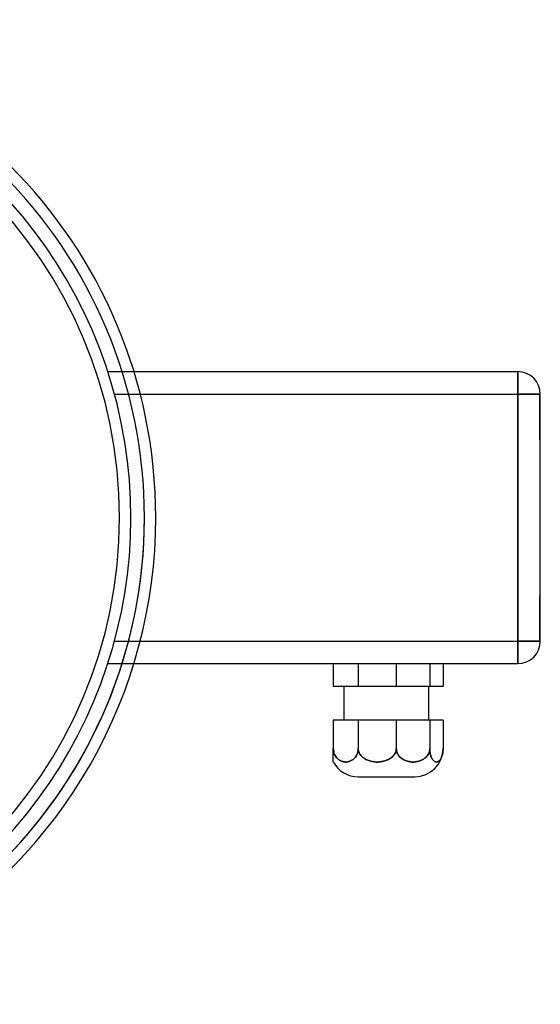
# Model space of a CAD drawing. Header units: millimetres. Extents: x -88 to 156, y -100 to 88.
# Tile 4 of 4: x 64 to 156, y -86 to 88. Entities that reach past the tile are written whole.
import ezdxf

# ---------------------------------------------------------------- set-up
doc = ezdxf.new("R2010")
doc.units = ezdxf.units.MM
doc.layers.add('HIDDEN', color=7, linetype='Continuous')
doc.layers.add('THICK', color=7, linetype='Continuous')

msp = doc.modelspace()

# ---------------------------------------------------------------- linework, layer by layer
at = {"layer": 'HIDDEN'}
for p, q in [((79.52, 25.8), (79.52, 25.8)), ((79.52, 25.8), (84.13, 25.8)), ((152, 25.8), (152, 25.8)), ((152, 21.8), (152, 25.8)), ((80.71, 21.8), (85.26, 21.8)), ((80.71, 21.8), (152, 21.8)), ((152, 21.8), (156, 21.8)), ((152, 21.8), (152, -21.8)), ((155.9, 17.8), (155.9, 21.8)), ((156, 21.8), (155.9, 21.8)), ((156, 21.8), (155.9, 21.8)), ((156, 21.8), (156, 21.8)), ((156, 21.8), (156, 21.8)), ((156, 21.8), (156, 21.8)), ((155.9, 13.8), (155.9, 17.8)), ((156, 13.8), (155.9, 13.8)), ((156, 13.8), (155.9, 13.8)), ((155.9, -17.8), (155.9, -13.8)), ((156, -13.8), (155.9, -13.8)), ((156, -13.8), (155.9, -13.8)), ((155.9, -21.8), (155.9, -17.8)), ((80.71, -21.8), (85.26, -21.8)), ((80.71, -21.8), (152, -21.8)), ((152, -25.8), (152, -21.8)), ((156, -21.8), (152, -21.8)), ((156, -21.8), (155.9, -21.8)), ((156, -21.8), (155.9, -21.8)), ((156, -21.8), (156, -21.8)), ((156, -21.8), (156, -21.8)), ((156, -21.8), (156, -21.8)), ((79.52, -25.8), (84.13, -25.8)), ((79.52, -25.8), (79.52, -25.8)), ((119.4, -25.8), (119.4, -25.8)), ((123.8, -25.8), (123.8, -29.8)), ((130.54, -25.8), (130.54, -29.8)), ((136.46, -25.8), (136.46, -29.8)), ((152, -25.8), (152, -25.8)), ((119.4, -29.8), (119.4, -29.8)), ((119.4, -35.8), (119.4, -35.8)), ((123.8, -35.8), (123.8, -40.8)), ((130.54, -35.8), (130.54, -40.8)), ((136.46, -35.8), (136.46, -40.8)), ((119.41, -40.99), (119.4, -40.8)), ((119.43, -41.18), (119.41, -40.99)), ((119.46, -41.36), (119.43, -41.18)), ((119.51, -41.54), (119.46, -41.36)), ((119.57, -41.71), (119.51, -41.54)), ((119.63, -41.88), (119.57, -41.71)), ((123.64, -41.71), (123.57, -41.88)), ((123.69, -41.54), (123.64, -41.71)), ((123.74, -41.36), (123.69, -41.54)), ((123.77, -41.18), (123.74, -41.36)), ((123.79, -40.99), (123.77, -41.18)), ((123.8, -40.8), (123.79, -40.99)), ((123.81, -40.99), (123.8, -40.8)), ((123.84, -41.18), (123.81, -40.99)), ((123.89, -41.36), (123.84, -41.18)), ((123.96, -41.54), (123.89, -41.36)), ((124.05, -41.71), (123.96, -41.54)), ((124.15, -41.88), (124.05, -41.71)), ((130.28, -41.71), (130.18, -41.88)), ((130.37, -41.54), (130.28, -41.71)), ((130.44, -41.36), (130.37, -41.54)), ((130.49, -41.18), (130.44, -41.36)), ((130.53, -40.99), (130.49, -41.18)), ((130.54, -40.8), (130.53, -40.99)), ((130.55, -40.99), (130.54, -40.8)), ((130.57, -41.18), (130.55, -40.99)), ((130.62, -41.36), (130.57, -41.18)), ((130.68, -41.54), (130.62, -41.36)), ((130.76, -41.71), (130.68, -41.54)), ((130.85, -41.88), (130.76, -41.71)), ((136.24, -41.71), (136.15, -41.88)), ((136.32, -41.54), (136.24, -41.71)), ((136.38, -41.36), (136.32, -41.54)), ((136.42, -41.18), (136.38, -41.36)), ((136.45, -40.99), (136.42, -41.18)), ((136.46, -40.8), (136.45, -40.99)), ((136.46, -40.99), (136.46, -40.8)), ((136.48, -41.18), (136.46, -40.99)), ((136.49, -41.36), (136.48, -41.18)), ((136.52, -41.54), (136.49, -41.36)), ((136.55, -41.71), (136.52, -41.54)), ((136.58, -41.88), (136.55, -41.71)), ((138.71, -41.71), (138.68, -41.88)), ((138.74, -41.54), (138.71, -41.71)), ((138.77, -41.36), (138.74, -41.54)), ((138.79, -41.18), (138.77, -41.36)), ((138.8, -40.99), (138.79, -41.18)), ((138.8, -40.8), (138.8, -40.99)), ((119.71, -42.02), (119.63, -41.88)), ((119.79, -42.16), (119.71, -42.02)), ((119.88, -42.3), (119.79, -42.16)), ((119.98, -42.42), (119.88, -42.3)), ((120.08, -42.53), (119.98, -42.42)), ((120.18, -42.63), (120.08, -42.53)), ((120.29, -42.72), (120.18, -42.63)), ((120.41, -42.81), (120.29, -42.72)), ((120.51, -42.88), (120.41, -42.81)), ((120.63, -42.94), (120.51, -42.88)), ((120.74, -43), (120.63, -42.94)), ((120.87, -43.05), (120.74, -43)), ((120.99, -43.09), (120.87, -43.05)), ((121.11, -43.12), (120.99, -43.09)), ((121.24, -43.15), (121.11, -43.12)), ((121.36, -43.17), (121.24, -43.15)), ((121.48, -43.18), (121.36, -43.17)), ((121.6, -43.18), (121.48, -43.18)), ((121.72, -43.18), (121.6, -43.18)), ((121.84, -43.17), (121.72, -43.18)), ((121.96, -43.15), (121.84, -43.17)), ((122.09, -43.12), (121.96, -43.15)), ((122.21, -43.09), (122.09, -43.12)), ((122.34, -43.05), (122.21, -43.09)), ((122.46, -43), (122.34, -43.05)), ((122.58, -42.94), (122.46, -43)), ((122.69, -42.88), (122.58, -42.94)), ((122.8, -42.81), (122.69, -42.88)), ((122.91, -42.72), (122.8, -42.81)), ((123.02, -42.63), (122.91, -42.72)), ((123.13, -42.53), (123.02, -42.63)), ((123.22, -42.42), (123.13, -42.53)), ((123.32, -42.3), (123.22, -42.42)), ((123.41, -42.16), (123.32, -42.3)), ((123.5, -42.02), (123.41, -42.16)), ((123.57, -41.88), (123.5, -42.02)), ((124.27, -42.02), (124.15, -41.88)), ((124.39, -42.16), (124.27, -42.02)), ((124.54, -42.3), (124.39, -42.16)), ((124.68, -42.42), (124.54, -42.3)), ((124.83, -42.53), (124.68, -42.42)), ((124.99, -42.63), (124.83, -42.53)), ((125.16, -42.72), (124.99, -42.63)), ((125.34, -42.81), (125.16, -42.72)), ((125.5, -42.88), (125.34, -42.81)), ((125.68, -42.94), (125.5, -42.88)), ((125.86, -43), (125.68, -42.94)), ((126.04, -43.05), (125.86, -43)), ((126.23, -43.09), (126.04, -43.05)), ((126.42, -43.12), (126.23, -43.09)), ((126.61, -43.15), (126.42, -43.12)), ((126.8, -43.17), (126.61, -43.15)), ((126.99, -43.18), (126.8, -43.17)), ((127.17, -43.18), (126.99, -43.18)), ((127.35, -43.18), (127.17, -43.18)), ((127.54, -43.17), (127.35, -43.18)), ((127.72, -43.15), (127.54, -43.17)), ((127.92, -43.12), (127.72, -43.15)), ((128.11, -43.09), (127.92, -43.12)), ((128.3, -43.05), (128.11, -43.09)), ((128.48, -43), (128.3, -43.05)), ((128.66, -42.94), (128.48, -43)), ((128.83, -42.88), (128.66, -42.94)), ((129, -42.81), (128.83, -42.88)), ((129.17, -42.72), (129, -42.81)), ((129.34, -42.63), (129.17, -42.72)), ((129.5, -42.53), (129.34, -42.63)), ((129.65, -42.42), (129.5, -42.53)), ((129.8, -42.3), (129.65, -42.42)), ((129.94, -42.16), (129.8, -42.3)), ((130.07, -42.02), (129.94, -42.16)), ((130.18, -41.88), (130.07, -42.02)), ((130.95, -42.02), (130.85, -41.88)), ((131.06, -42.16), (130.95, -42.02)), ((131.18, -42.3), (131.06, -42.16)), ((131.31, -42.42), (131.18, -42.3)), ((131.45, -42.53), (131.31, -42.42)), ((131.59, -42.63), (131.45, -42.53)), ((131.74, -42.72), (131.59, -42.63)), ((131.89, -42.81), (131.74, -42.72)), ((132.03, -42.88), (131.89, -42.81)), ((132.19, -42.94), (132.03, -42.88)), ((132.34, -43), (132.19, -42.94)), ((132.51, -43.05), (132.34, -43)), ((132.67, -43.09), (132.51, -43.05)), ((132.84, -43.12), (132.67, -43.09)), ((133.01, -43.15), (132.84, -43.12)), ((133.18, -43.17), (133.01, -43.15)), ((133.34, -43.18), (133.18, -43.17)), ((133.5, -43.18), (133.34, -43.18)), ((133.66, -43.18), (133.5, -43.18)), ((133.82, -43.17), (133.66, -43.18)), ((133.99, -43.15), (133.82, -43.17)), ((134.16, -43.12), (133.99, -43.15)), ((134.32, -43.09), (134.16, -43.12)), ((134.49, -43.05), (134.32, -43.09)), ((134.65, -43), (134.49, -43.05)), ((134.81, -42.94), (134.65, -43)), ((134.96, -42.88), (134.81, -42.94)), ((135.11, -42.81), (134.96, -42.88)), ((135.26, -42.72), (135.11, -42.81)), ((135.41, -42.63), (135.26, -42.72)), ((135.55, -42.53), (135.41, -42.63)), ((135.68, -42.42), (135.55, -42.53)), ((135.81, -42.3), (135.68, -42.42)), ((135.94, -42.16), (135.81, -42.3)), ((136.05, -42.02), (135.94, -42.16)), ((136.15, -41.88), (136.05, -42.02)), ((136.62, -42.02), (136.58, -41.88)), ((136.67, -42.16), (136.62, -42.02)), ((136.72, -42.3), (136.67, -42.16)), ((136.77, -42.42), (136.72, -42.3)), ((136.82, -42.53), (136.77, -42.42)), ((136.87, -42.63), (136.82, -42.53)), ((136.93, -42.72), (136.87, -42.63)), ((136.99, -42.81), (136.93, -42.72)), ((137.05, -42.88), (136.99, -42.81)), ((137.11, -42.94), (137.05, -42.88)), ((137.17, -43), (137.11, -42.94)), ((137.24, -43.05), (137.17, -43)), ((137.3, -43.09), (137.24, -43.05)), ((137.37, -43.12), (137.3, -43.09)), ((137.44, -43.15), (137.37, -43.12)), ((137.5, -43.17), (137.44, -43.15)), ((137.57, -43.18), (137.5, -43.17)), ((137.63, -43.18), (137.57, -43.18)), ((137.69, -43.18), (137.63, -43.18)), ((137.76, -43.17), (137.69, -43.18)), ((137.82, -43.15), (137.76, -43.17)), ((137.89, -43.12), (137.82, -43.15)), ((137.96, -43.09), (137.89, -43.12)), ((138.02, -43.05), (137.96, -43.09)), ((138.09, -43), (138.02, -43.05)), ((138.15, -42.94), (138.09, -43)), ((138.21, -42.88), (138.15, -42.94)), ((138.27, -42.81), (138.21, -42.88)), ((138.33, -42.72), (138.27, -42.81)), ((138.39, -42.63), (138.33, -42.72)), ((138.44, -42.53), (138.39, -42.63)), ((138.49, -42.42), (138.44, -42.53)), ((138.54, -42.3), (138.49, -42.42)), ((138.59, -42.16), (138.54, -42.3)), ((138.64, -42.02), (138.59, -42.16)), ((138.68, -41.88), (138.64, -42.02))]:
    msp.add_line(p, q, dxfattribs=at)
for radius, start, end in [(86, 0, 180), (86, 0, 180), (86, 0, 180), (81.6, 270, 90), (86, 270, 0), (86, 270, 0), (86, 270, 0)]:
    msp.add_arc((0, 0), radius, start, end, dxfattribs=at)
at = {"layer": 'THICK'}
for p, q in [((84.13, 25.8), (152, 25.8)), ((152, 25.8), (152, 21.8)), ((85.26, 21.8), (152, 21.8)), ((152, -21.8), (152, 21.8)), ((156, 21.8), (152, 21.8)), ((156, 17.8), (156, 21.8)), ((156, -17.8), (156, 17.8)), ((156, -21.8), (156, -17.8)), ((85.26, -21.8), (152, -21.8)), ((152, -21.8), (152, -25.8)), ((152, -21.8), (156, -21.8)), ((84.13, -25.8), (152, -25.8)), ((119.4, -25.8), (119.4, -29.8)), ((123.8, -25.8), (123.8, -29.8)), ((130.54, -25.8), (130.54, -29.8)), ((136.46, -25.8), (136.46, -29.8)), ((138.8, -25.8), (138.8, -29.8)), ((119.4, -29.8), (123.8, -29.8)), ((121.3, -35.8), (121.3, -29.8)), ((123.8, -29.8), (130.54, -29.8)), ((130.54, -29.8), (136.46, -29.8)), ((136.3, -35.8), (136.3, -29.8)), ((136.46, -29.8), (138.8, -29.8)), ((123.8, -35.8), (119.4, -35.8)), ((119.4, -35.8), (119.4, -40.8)), ((130.54, -35.8), (123.8, -35.8)), ((123.8, -35.8), (123.8, -40.8)), ((136.46, -35.8), (130.54, -35.8)), ((130.54, -35.8), (130.54, -40.8)), ((138.8, -35.8), (136.46, -35.8)), ((136.46, -35.8), (136.46, -40.8)), ((138.8, -35.8), (138.8, -40.8)), ((119.4, -40.8), (119.41, -40.99)), ((119.4, -40.98), (119.4, -40.8)), ((119.4, -41.17), (119.4, -40.98)), ((119.4, -41.34), (119.4, -41.17)), ((119.4, -41.51), (119.4, -41.34)), ((119.4, -41.68), (119.4, -41.51)), ((119.4, -41.84), (119.4, -41.68)), ((119.41, -40.99), (119.43, -41.18)), ((119.43, -41.18), (119.46, -41.36)), ((119.46, -41.36), (119.51, -41.54)), ((119.51, -41.54), (119.57, -41.71)), ((119.57, -41.71), (119.63, -41.88)), ((123.57, -41.88), (123.64, -41.71)), ((123.64, -41.71), (123.69, -41.54)), ((123.69, -41.54), (123.74, -41.36)), ((123.74, -41.36), (123.77, -41.18)), ((123.77, -41.18), (123.79, -40.99)), ((123.79, -40.99), (123.8, -40.8)), ((123.8, -40.8), (123.81, -40.99)), ((123.81, -40.99), (123.84, -41.18)), ((123.84, -41.18), (123.89, -41.36)), ((123.89, -41.36), (123.96, -41.54)), ((123.96, -41.54), (124.05, -41.71)), ((124.05, -41.71), (124.15, -41.88)), ((130.18, -41.88), (130.28, -41.71)), ((130.28, -41.71), (130.37, -41.54)), ((130.37, -41.54), (130.44, -41.36)), ((130.44, -41.36), (130.49, -41.18)), ((130.49, -41.18), (130.53, -40.99)), ((130.53, -40.99), (130.54, -40.8)), ((130.54, -40.8), (130.55, -40.99)), ((130.55, -40.99), (130.57, -41.18)), ((130.57, -41.18), (130.62, -41.36)), ((130.62, -41.36), (130.68, -41.54)), ((130.68, -41.54), (130.76, -41.71)), ((130.76, -41.71), (130.85, -41.88)), ((136.15, -41.88), (136.24, -41.71)), ((136.24, -41.71), (136.32, -41.54)), ((136.32, -41.54), (136.38, -41.36)), ((136.38, -41.36), (136.42, -41.18)), ((136.42, -41.18), (136.45, -40.99)), ((136.45, -40.99), (136.46, -40.8)), ((136.46, -40.8), (136.46, -40.99)), ((136.46, -40.99), (136.48, -41.18)), ((136.48, -41.18), (136.49, -41.36)), ((136.49, -41.36), (136.52, -41.54)), ((136.52, -41.54), (136.55, -41.71)), ((136.55, -41.71), (136.58, -41.88)), ((138.68, -41.88), (138.71, -41.71)), ((138.71, -41.71), (138.74, -41.54)), ((138.74, -41.54), (138.77, -41.36)), ((138.77, -41.36), (138.79, -41.18)), ((138.79, -41.18), (138.8, -40.99)), ((138.8, -40.99), (138.8, -40.8)), ((119.4, -41.98), (119.4, -41.84)), ((119.4, -42.12), (119.4, -41.98)), ((119.4, -42.25), (119.4, -42.12)), ((119.4, -42.37), (119.4, -42.25)), ((119.4, -42.48), (119.4, -42.37)), ((119.4, -42.58), (119.4, -42.48)), ((119.4, -42.68), (119.4, -42.58)), ((119.4, -42.76), (119.4, -42.68)), ((119.4, -42.84), (119.4, -42.76)), ((119.4, -42.9), (119.4, -42.84)), ((119.4, -42.96), (119.4, -42.9)), ((119.4, -43.01), (119.4, -42.96)), ((119.4, -43.06), (119.4, -43.01)), ((119.4, -43.1), (119.4, -43.06)), ((119.4, -43.13), (119.4, -43.1)), ((119.4, -43.15), (119.4, -43.13)), ((119.4, -43.17), (119.4, -43.15)), ((119.4, -43.18), (119.4, -43.17)), ((119.4, -43.18), (119.4, -43.18)), ((119.63, -41.88), (119.71, -42.02)), ((119.71, -42.02), (119.79, -42.16)), ((119.79, -42.16), (119.88, -42.3)), ((119.88, -42.3), (119.98, -42.42)), ((119.98, -42.42), (120.08, -42.53)), ((120.08, -42.53), (120.18, -42.63)), ((120.18, -42.63), (120.29, -42.72)), ((120.29, -42.72), (120.41, -42.81)), ((120.41, -42.81), (120.51, -42.88)), ((120.51, -42.88), (120.63, -42.94)), ((120.63, -42.94), (120.74, -43)), ((120.74, -43), (120.87, -43.05)), ((120.87, -43.05), (120.99, -43.09)), ((120.99, -43.09), (121.11, -43.12)), ((121.11, -43.12), (121.24, -43.15)), ((121.24, -43.15), (121.36, -43.17)), ((121.36, -43.17), (121.48, -43.18)), ((121.48, -43.18), (121.6, -43.18)), ((121.6, -43.18), (121.72, -43.18)), ((121.72, -43.18), (121.84, -43.17)), ((121.84, -43.17), (121.96, -43.15)), ((121.96, -43.15), (122.09, -43.12)), ((122.09, -43.12), (122.21, -43.09)), ((122.21, -43.09), (122.34, -43.05)), ((122.34, -43.05), (122.46, -43)), ((122.46, -43), (122.58, -42.94)), ((122.58, -42.94), (122.69, -42.88)), ((122.69, -42.88), (122.8, -42.81)), ((122.8, -42.81), (122.91, -42.72)), ((122.91, -42.72), (123.02, -42.63)), ((123.02, -42.63), (123.13, -42.53)), ((123.13, -42.53), (123.22, -42.42)), ((123.22, -42.42), (123.32, -42.3)), ((123.32, -42.3), (123.41, -42.16)), ((123.41, -42.16), (123.5, -42.02)), ((123.5, -42.02), (123.57, -41.88)), ((124.15, -41.88), (124.27, -42.02)), ((124.27, -42.02), (124.39, -42.16)), ((124.39, -42.16), (124.54, -42.3)), ((124.54, -42.3), (124.68, -42.42)), ((124.68, -42.42), (124.83, -42.53)), ((124.83, -42.53), (124.99, -42.63)), ((124.99, -42.63), (125.16, -42.72)), ((125.16, -42.72), (125.34, -42.81)), ((125.34, -42.81), (125.5, -42.88)), ((125.5, -42.88), (125.68, -42.94)), ((125.68, -42.94), (125.86, -43)), ((125.86, -43), (126.04, -43.05)), ((126.04, -43.05), (126.23, -43.09)), ((126.23, -43.09), (126.42, -43.12)), ((126.42, -43.12), (126.61, -43.15)), ((126.61, -43.15), (126.8, -43.17)), ((126.8, -43.17), (126.99, -43.18)), ((126.99, -43.18), (127.17, -43.18)), ((127.17, -43.18), (127.35, -43.18)), ((127.35, -43.18), (127.54, -43.17)), ((127.54, -43.17), (127.72, -43.15)), ((127.72, -43.15), (127.92, -43.12)), ((127.92, -43.12), (128.11, -43.09)), ((128.11, -43.09), (128.3, -43.05)), ((128.3, -43.05), (128.48, -43)), ((128.48, -43), (128.66, -42.94)), ((128.66, -42.94), (128.83, -42.88)), ((128.83, -42.88), (129, -42.81)), ((129, -42.81), (129.17, -42.72)), ((129.17, -42.72), (129.34, -42.63)), ((129.34, -42.63), (129.5, -42.53)), ((129.5, -42.53), (129.65, -42.42)), ((129.65, -42.42), (129.8, -42.3)), ((129.8, -42.3), (129.94, -42.16)), ((129.94, -42.16), (130.07, -42.02)), ((130.07, -42.02), (130.18, -41.88)), ((130.85, -41.88), (130.95, -42.02)), ((130.95, -42.02), (131.06, -42.16)), ((131.06, -42.16), (131.18, -42.3)), ((131.18, -42.3), (131.31, -42.42)), ((131.31, -42.42), (131.45, -42.53)), ((131.45, -42.53), (131.59, -42.63)), ((131.59, -42.63), (131.74, -42.72)), ((131.74, -42.72), (131.89, -42.81)), ((131.89, -42.81), (132.03, -42.88)), ((132.03, -42.88), (132.19, -42.94)), ((132.19, -42.94), (132.34, -43)), ((132.34, -43), (132.51, -43.05)), ((132.51, -43.05), (132.67, -43.09)), ((132.67, -43.09), (132.84, -43.12)), ((132.84, -43.12), (133.01, -43.15)), ((133.01, -43.15), (133.18, -43.17)), ((133.18, -43.17), (133.34, -43.18)), ((133.34, -43.18), (133.5, -43.18)), ((133.5, -43.18), (133.66, -43.18)), ((133.66, -43.18), (133.82, -43.17)), ((133.82, -43.17), (133.99, -43.15)), ((133.99, -43.15), (134.16, -43.12)), ((134.16, -43.12), (134.32, -43.09)), ((134.32, -43.09), (134.49, -43.05)), ((134.49, -43.05), (134.65, -43)), ((134.65, -43), (134.81, -42.94)), ((134.81, -42.94), (134.96, -42.88)), ((134.96, -42.88), (135.11, -42.81)), ((135.11, -42.81), (135.26, -42.72)), ((135.26, -42.72), (135.41, -42.63)), ((135.41, -42.63), (135.55, -42.53)), ((135.55, -42.53), (135.68, -42.42)), ((135.68, -42.42), (135.81, -42.3)), ((135.81, -42.3), (135.94, -42.16)), ((135.94, -42.16), (136.05, -42.02)), ((136.05, -42.02), (136.15, -41.88)), ((136.58, -41.88), (136.62, -42.02)), ((136.62, -42.02), (136.67, -42.16)), ((136.67, -42.16), (136.72, -42.3)), ((136.72, -42.3), (136.77, -42.42)), ((136.77, -42.42), (136.82, -42.53)), ((136.82, -42.53), (136.87, -42.63)), ((136.87, -42.63), (136.93, -42.72)), ((136.93, -42.72), (136.99, -42.81)), ((136.99, -42.81), (137.05, -42.88)), ((137.05, -42.88), (137.11, -42.94)), ((137.11, -42.94), (137.17, -43)), ((137.17, -43), (137.24, -43.05)), ((137.24, -43.05), (137.3, -43.09)), ((137.3, -43.09), (137.37, -43.12)), ((137.37, -43.12), (137.44, -43.15)), ((137.44, -43.15), (137.5, -43.17)), ((137.5, -43.17), (137.57, -43.18)), ((137.57, -43.18), (137.63, -43.18)), ((137.63, -43.18), (137.69, -43.18)), ((137.69, -43.18), (137.76, -43.17)), ((137.76, -43.17), (137.82, -43.15)), ((137.82, -43.15), (137.89, -43.12)), ((137.89, -43.12), (137.96, -43.09)), ((137.96, -43.09), (138.02, -43.05)), ((138.02, -43.05), (138.09, -43)), ((138.09, -43), (138.15, -42.94)), ((138.15, -42.94), (138.21, -42.88)), ((138.21, -42.88), (138.27, -42.81)), ((138.27, -42.81), (138.33, -42.72)), ((138.33, -42.72), (138.39, -42.63)), ((138.39, -42.63), (138.44, -42.53)), ((138.44, -42.53), (138.49, -42.42)), ((138.49, -42.42), (138.54, -42.3)), ((138.54, -42.3), (138.59, -42.16)), ((138.59, -42.16), (138.64, -42.02)), ((138.64, -42.02), (138.68, -41.88)), ((123.8, -45.8), (128.8, -45.8)), ((128.8, -45.8), (133.8, -45.8))]:
    msp.add_line(p, q, dxfattribs=at)
for centre, radius, start, end in [((0, 0), 88, 0, 180), ((0, 0), 86, 0, 180), ((0, 0), 83.6, 302.5665, 90), ((152, 21.8), 4, 0, 90), ((0, 0), 86, 301.5509, 0), ((0, 0), 88, 300.7547, 0), ((152, -21.8), 4, 270, 0), ((133.8, -40.8), 5, 270, 0), ((123.8, -40.8), 5, 208.4317, 270)]:
    msp.add_arc(centre, radius, start, end, dxfattribs=at)

doc.saveas('drawing.dxf')
